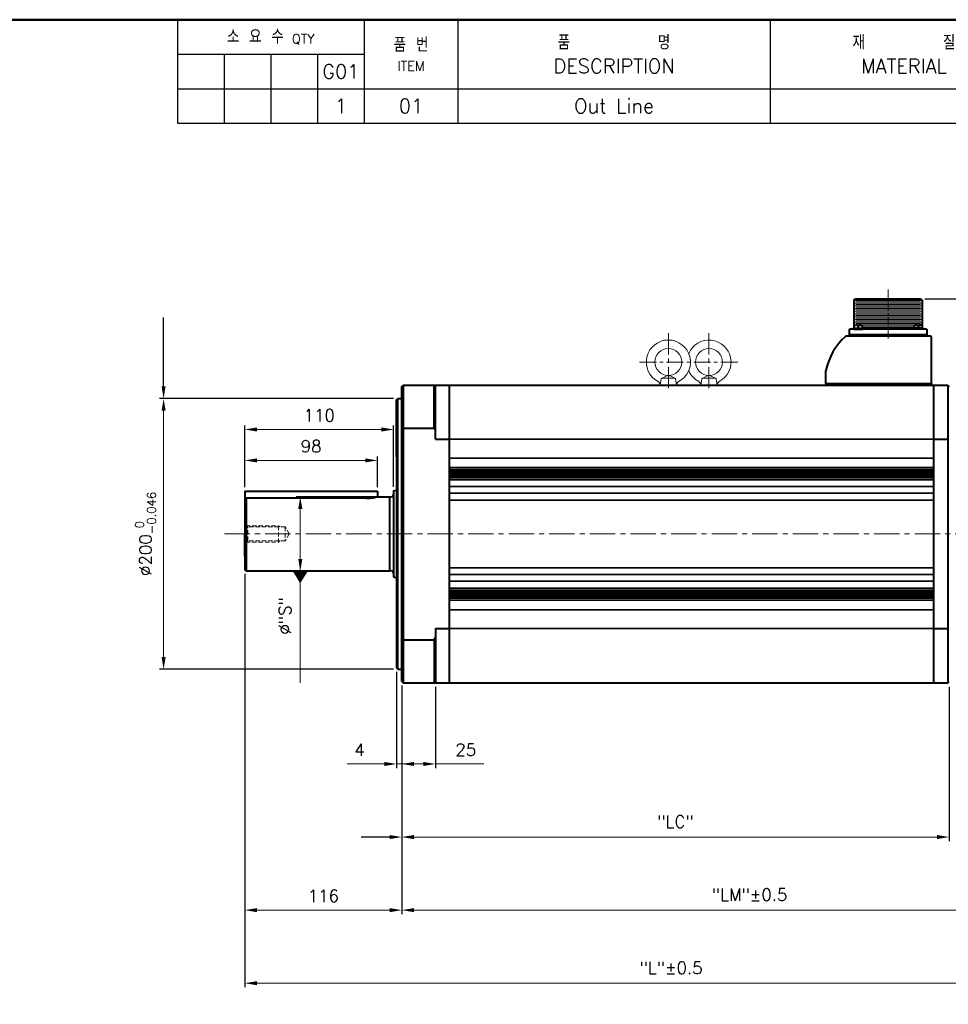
# Model space of a CAD drawing. Header units: inches. Extents: x 0 to 1782, y 0 to 1260.
# Tile 3 of 4: x 623 to 1309, y 532 to 1260. Entities that reach past the tile are written whole.
import ezdxf
from ezdxf import colors
from ezdxf.entities.mleader import LeaderData, LeaderLine
from ezdxf.math import Vec2, Vec3

# ---------------------------------------------------------------- set-up
doc = ezdxf.new("R2010")
doc.units = ezdxf.units.IN
doc.header["$LTSCALE"] = 0.25
doc.linetypes.add('CENTER', pattern=[2, 1.25, -0.25, 0.25, -0.25])
doc.linetypes.add('HIDDEN', pattern=[0.375, 0.25, -0.125])
doc.layers.get('0').update_dxf_attribs({"lineweight": 35})
doc.styles.add('GSG1', font='romans.shx', dxfattribs={"bigfont": 'GSG1.shx'})
doc.dimstyles.new('도면 치수', dxfattribs={"dimscale": 0, "dimtxt": 9, "dimasz": 9, "dimexe": 3, "dimexo": 3, "dimgap": 6, "dimtad": 1, "dimdec": 8, "dimdsep": 46, "dimtxsty": 'GSG1', "dimcen": 0, "dimclrd": 3, "dimclre": 3, "dimclrt": 2, "dimadec": 5, "dimazin": 2, "dimtfac": 1, "dimtdec": 8, "dimtmove": 0, "dimatfit": 2, "dimfxl": 0, "dimtolj": 1, "dimtzin": 0, "dimlwd": 15, "dimarcsym": 0})

# ---------------------------------------------------------------- blocks, each defined once
blk = doc.blocks.new('*D2')
at = {"color": 3, "lineweight": -2, "ltscale": 0.5}
for p, q in [((901, 778), (901, 707)), ((905, 768), (905, 707))]:
    blk.add_line(p, q, dxfattribs=at)
at = {"color": 3, "lineweight": 15, "ltscale": 0.5}
for p, q in [((892, 710), (864.57, 710)), ((905, 710), (901, 710)), ((914, 710), (923, 710))]:
    blk.add_line(p, q, dxfattribs=at)
for points in [[(892, 711.5), (892, 708.5), (901, 710)], [(914, 711.5), (914, 708.5), (905, 710)]]:
    blk.add_solid(points, dxfattribs=at)
at = {"color": 2, "lineweight": 15, "ltscale": 0.5, "insert": (873.79, 720.5), "char_height": 9, "attachment_point": 5, "style": 'GSG1'}
blk.add_mtext('\\A1;4', dxfattribs=at)
blk = doc.blocks.new('*D3')
at = {"color": 3, "lineweight": -2, "ltscale": 0.5}
for p, q in [((905, 768), (905, 707)), ((930, 767), (930, 707))]:
    blk.add_line(p, q, dxfattribs=at)
at = {"color": 3, "lineweight": 15, "ltscale": 0.5}
for p, q in [((905, 710), (921, 710)), ((930, 710), (965.57, 710))]:
    blk.add_line(p, q, dxfattribs=at)
blk.add_solid([(921, 711.5), (921, 708.5), (930, 710)], dxfattribs=at)
at = {"color": 2, "lineweight": 15, "ltscale": 0.5, "insert": (952.29, 720.5), "char_height": 9, "attachment_point": 5, "style": 'GSG1'}
blk.add_mtext('\\A1;25', dxfattribs=at)
blk = doc.blocks.new('_None')
blk = doc.blocks.new('*D4')
at = {"color": 3, "lineweight": -2, "ltscale": 0.5}
for p, q in [((905, 768), (905, 653)), ((1309.5, 767), (1309.5, 653))]:
    blk.add_line(p, q, dxfattribs=at)
at = {"color": 3, "lineweight": 15, "ltscale": 0.5}
blk.add_line((914, 656), (1300.5, 656), dxfattribs=at)
for points in [[(914, 657.5), (914, 654.5), (905, 656)], [(1300.5, 657.5), (1300.5, 654.5), (1309.5, 656)]]:
    blk.add_solid(points, dxfattribs=at)
at = {"color": 2, "lineweight": 15, "ltscale": 0.5, "insert": (1107.25, 667.36), "char_height": 9, "attachment_point": 5, "style": 'GSG1'}
blk.add_mtext('\\A1;"LC"', dxfattribs=at)
blk = doc.blocks.new('*D5')
at = {"color": 3, "lineweight": -2, "ltscale": 0.5}
for p, q in [((1419, 877), (1419, 599)), ((905, 768), (905, 599))]:
    blk.add_line(p, q, dxfattribs=at)
at = {"color": 3, "lineweight": 15, "ltscale": 0.5}
blk.add_line((914, 602), (1410, 602), dxfattribs=at)
for points in [[(914, 603.5), (914, 600.5), (905, 602)], [(1410, 603.5), (1410, 600.5), (1419, 602)]]:
    blk.add_solid(points, dxfattribs=at)
at = {"color": 2, "lineweight": 15, "ltscale": 0.5, "insert": (1162, 613.36), "char_height": 9, "attachment_point": 5, "style": 'GSG1'}
blk.add_mtext('\\A1;"LM"%%P0.5', dxfattribs=at)
blk = doc.blocks.new('*D6')
at = {"color": 3, "lineweight": -2, "ltscale": 0.5}
for p, q in [((1419, 877), (1419, 545)), ((789, 850.5), (789, 545))]:
    blk.add_line(p, q, dxfattribs=at)
at = {"color": 3, "lineweight": 15, "ltscale": 0.5}
blk.add_line((798, 548), (1410, 548), dxfattribs=at)
for points in [[(798, 549.5), (798, 546.5), (789, 548)], [(1410, 549.5), (1410, 546.5), (1419, 548)]]:
    blk.add_solid(points, dxfattribs=at)
at = {"color": 2, "lineweight": 15, "ltscale": 0.5, "insert": (1104, 559.36), "char_height": 9, "attachment_point": 5, "style": 'GSG1'}
blk.add_mtext('\\A1;"L"%%P0.5', dxfattribs=at)
blk = doc.blocks.new('*D7')
at = {"color": 3, "lineweight": -2, "ltscale": 0.5}
for p, q in [((899, 980), (726, 980)), ((899, 780), (726, 780))]:
    blk.add_line(p, q, dxfattribs=at)
at = {"color": 3, "lineweight": 15, "ltscale": 0.5}
blk.add_line((729, 971), (729, 789), dxfattribs=at)
for points in [[(727.5, 971), (730.5, 971), (729, 980)], [(727.5, 789), (730.5, 789), (729, 780)]]:
    blk.add_solid(points, dxfattribs=at)
at = {"color": 2, "lineweight": 15, "ltscale": 0.5, "insert": (715.65, 880), "char_height": 9, "attachment_point": 5, "rotation": 90, "style": 'GSG1'}
blk.add_mtext('\\A1;%%C200{\\H0.7x;\\S 0^ -0.046;}', dxfattribs=at)
blk = doc.blocks.new('*D8')
at = {"color": 3, "lineweight": -2, "ltscale": 0.5}
for p, q in [((789, 850.5), (789, 599)), ((905, 768), (905, 599))]:
    blk.add_line(p, q, dxfattribs=at)
at = {"color": 3, "lineweight": 15, "ltscale": 0.5}
blk.add_line((896, 602), (798, 602), dxfattribs=at)
for points in [[(798, 603.5), (798, 600.5), (789, 602)], [(896, 603.5), (896, 600.5), (905, 602)]]:
    blk.add_solid(points, dxfattribs=at)
at = {"color": 2, "lineweight": 15, "ltscale": 0.5, "insert": (847, 612.5), "char_height": 9, "attachment_point": 5, "style": 'GSG1'}
blk.add_mtext('\\A1;116', dxfattribs=at)
blk = doc.blocks.new('*D9')
at = {"color": 3, "lineweight": -2, "ltscale": 0.5}
for p, q in [((789, 914.5), (789, 960.17)), ((899, 914.72), (899, 960.17))]:
    blk.add_line(p, q, dxfattribs=at)
at = {"color": 3, "lineweight": 15, "ltscale": 0.5}
blk.add_line((798, 957.17), (890, 957.17), dxfattribs=at)
for points in [[(798, 958.67), (798, 955.67), (789, 957.17)], [(890, 958.67), (890, 955.67), (899, 957.17)]]:
    blk.add_solid(points, dxfattribs=at)
at = {"color": 2, "lineweight": 15, "ltscale": 0.5, "insert": (844, 967.67), "char_height": 9, "attachment_point": 5, "style": 'GSG1'}
blk.add_mtext('\\A1;110', dxfattribs=at)
blk = doc.blocks.new('*D18')
at = {"color": 3, "lineweight": -2, "ltscale": 0.5}
for p, q in [((789, 914.5), (789, 937.33)), ((887, 914.5), (887, 937.33))]:
    blk.add_line(p, q, dxfattribs=at)
at = {"color": 3, "lineweight": 15, "ltscale": 0.5}
blk.add_line((798, 934.33), (878, 934.33), dxfattribs=at)
for points in [[(798, 935.83), (798, 932.83), (789, 934.33)], [(878, 935.83), (878, 932.83), (887, 934.33)]]:
    blk.add_solid(points, dxfattribs=at)
at = {"color": 2, "lineweight": 15, "ltscale": 0.5, "insert": (838, 944.83), "char_height": 9, "attachment_point": 5, "style": 'GSG1'}
blk.add_mtext('\\A1;98', dxfattribs=at)
blk = doc.blocks.new('*D19')
at = {"color": 3, "lineweight": -2, "ltscale": 0.5}
for p, q in [((893.13, 907.5), (827, 907.5)), ((893.13, 852.5), (827, 852.5))]:
    blk.add_line(p, q, dxfattribs=at)
at = {"color": 3, "lineweight": 15, "ltscale": 0.5}
for p, q in [((830, 898.5), (830, 861.5)), ((830, 852.5), (830, 800.21))]:
    blk.add_line(p, q, dxfattribs=at)
for points in [[(828.5, 898.5), (831.5, 898.5), (830, 907.5)], [(828.5, 861.5), (831.5, 861.5), (830, 852.5)]]:
    blk.add_solid(points, dxfattribs=at)
at = {"color": 2, "lineweight": 15, "ltscale": 0.5, "insert": (818.64, 819.5), "char_height": 9, "attachment_point": 5, "rotation": 90, "style": 'GSG1'}
blk.add_mtext('\\A1;%%C"S"', dxfattribs=at)
blk = doc.blocks.new('*D20')
at = {"color": 3, "lineweight": -2, "ltscale": 0.5}
for p, q in [((1291.57, 1053.7), (1590, 1053.7)), ((1432, 880), (1590, 880))]:
    blk.add_line(p, q, dxfattribs=at)
at = {"color": 3, "lineweight": 15, "ltscale": 0.5}
blk.add_line((1587, 889), (1587, 1044.7), dxfattribs=at)
for points in [[(1585.5, 1044.7), (1588.5, 1044.7), (1587, 1053.7)], [(1585.5, 889), (1588.5, 889), (1587, 880)]]:
    blk.add_solid(points, dxfattribs=at)
at = {"color": 2, "lineweight": 15, "ltscale": 0.5, "insert": (1576.5, 966.85), "char_height": 9, "attachment_point": 5, "rotation": 90, "style": 'GSG1'}
blk.add_mtext('\\A1;173.7%%P0.5', dxfattribs=at)

msp = doc.modelspace()

# ---------------------------------------------------------------- linework, layer by layer
at = {"color": 0, "lineweight": -3}
for p, q in [((739.19999738, 1259.9999995), (739.19999738, 1183.4999995)), ((877.19999738, 1259.9999995), (877.19999738, 1183.4999995)), ((946.49999738, 1259.9999995), (946.49999738, 1183.4999995)), ((739.19999738, 1234.4999995), (877.19999738, 1234.4999995)), ((773.69999738, 1234.4999995), (773.69999738, 1183.4999995)), ((808.19999738, 1234.4999995), (808.19999738, 1183.4999995)), ((842.69999738, 1234.4999995), (842.69999738, 1183.4999995)), ((739.19999738, 1208.9999995), (1781.99999738, 1208.9999995)), ((739.19999738, 1183.4999995), (1781.99999738, 1183.4999995))]:
    msp.add_line(p, q, dxfattribs=at)
at = {"lineweight": -3}
msp.add_line((1177.19999738, 1259.9999995), (1177.19999738, 1183.4999995), dxfattribs=at)
at = {"color": 3, "linetype": 'CENTER', "lineweight": 15, "ltscale": 20}
msp.add_line((1264.44999738, 1060.6999995), (1264.44999738, 1024.2999995), dxfattribs=at)
at = {"lineweight": 40}
for p, q in [((1239.07499738, 1052.6999995), (1240.32499738, 1053.6999995)), ((1239.07499738, 1052.6999995), (1239.07499738, 1033.0994308)), ((1240.32499738, 1053.6999995), (1288.57499738, 1053.6999995)), ((1288.57499738, 1053.6999995), (1289.57499738, 1052.6999995)), ((1289.57499738, 1052.6999995), (1289.57499738, 1033.54097195)), ((1295.44999738, 1026.1999995), (1233.46613061, 1026.1999995)), ((1235.87499738, 1027.1999995), (1235.87499738, 1031.2999995)), ((1293.02499738, 1031.2999995), (1235.87499738, 1031.2999995)), ((1293.02499738, 1027.1999995), (1235.87499738, 1027.1999995)), ((1235.87499738, 1027.1999995), (1235.87499738, 1026.1999995)), ((1293.02499738, 1026.1999995), (1235.87499738, 1026.1999995)), ((1238.69999738, 1031.2999995), (1245.69999738, 1031.2999995)), ((1290.19999738, 1031.2999995), (1283.19999738, 1031.2999995)), ((1293.02499738, 1031.2999995), (1293.02499738, 1027.1999995)), ((1293.02499738, 1027.1999995), (1293.02499738, 1026.1999995)), ((1296.44999738, 991.1999995), (1296.44999738, 1025.1999995)), ((1218.44999738, 991.1999995), (1218.44999738, 1000.84365026)), ((904.99999738, 988.9999995), (905.99999738, 989.9999995)), ((905.99999738, 989.9999995), (939.99999738, 989.9999995)), ((905.99999738, 989.9999995), (905.99999738, 769.9999995)), ((928.99999738, 958.26237871), (928.99999738, 989.9999995)), ((929.99999738, 949.9999995), (929.99999738, 989.9999995)), ((939.99999738, 989.9999995), (1297.99999738, 989.9999995)), ((939.99999738, 989.9999995), (939.99999738, 769.9999995)), ((1218.44999738, 991.1999995), (1296.44999738, 991.1999995)), ((1218.44999738, 991.1999995), (1218.44999738, 989.9999995)), ((1240.24999738, 991.1999995), (1296.14999738, 991.1999995)), ((1296.44999738, 991.1999995), (1296.44999738, 989.9999995)), ((1297.99999738, 989.9999995), (1297.99999738, 769.9999995)), ((1297.99999738, 989.9999995), (1308.49999738, 989.9999995)), ((1308.49999738, 989.9999995), (1309.49999738, 988.9999995)), ((1308.49999738, 989.9999995), (1308.49999738, 769.9999995)), ((904.99999738, 770.9999995), (904.99999738, 988.9999995)), ((900.99999738, 978.9999995), (901.99999738, 979.9999995)), ((900.99999738, 936.9999995), (900.99999738, 978.9999995)), ((901.99999738, 979.9999995), (904.99999738, 979.9999995)), ((901.99999738, 779.9999995), (901.99999738, 979.9999995)), ((905.99999738, 958.26237871), (928.99999738, 958.26237871)), ((928.99999738, 958.26237871), (929.99999738, 956.52450574)), ((929.99999738, 949.9999995), (939.99999738, 949.9999995)), ((1297.99999738, 949.9999995), (1308.49999738, 949.9999995)), ((900.99999738, 937.4999995), (900.99999738, 780.9999995)), ((788.99999738, 911.4999995), (788.99999738, 853.4999995)), ((788.99999738, 911.4999995), (886.99999738, 911.4999995)), ((886.99999738, 911.4999995), (886.99999738, 907.4999995)), ((898.99999738, 911.72205903), (900.99999738, 912.4499995)), ((898.99999738, 911.72205903), (898.99999738, 848.27793996)), ((900.99999738, 912.4499995), (900.99999738, 847.5499995)), ((788.99999738, 905.30596562), (789.99999738, 906.30596562)), ((878.99999738, 906.30596562), (789.99999738, 906.30596562)), ((789.99999738, 906.30596562), (789.99999738, 852.4999995)), ((886.99999738, 907.4999995), (896.12821759, 907.4999995)), ((896.12821759, 852.4999995), (896.12821759, 907.4999995)), ((789.99999738, 897.4999995), (789.99999738, 862.4999995)), ((788.99999738, 863.4999995), (788.99999738, 879.9999995)), ((788.99999738, 853.4999995), (789.99999738, 852.4999995)), ((896.12821759, 852.4999995), (789.99999738, 852.4999995)), ((898.99999738, 848.27793996), (900.99999738, 847.5499995)), ((929.99999738, 809.9999995), (929.99999738, 769.9999995)), ((929.99999738, 809.9999995), (939.99999738, 809.9999995)), ((1297.99999738, 809.9999995), (1308.49999738, 809.9999995)), ((905.99999738, 801.73762028), (928.99999738, 801.73762028)), ((928.99999738, 801.73762028), (929.99999738, 803.47549325)), ((928.99999738, 801.73762028), (928.99999738, 769.9999995)), ((900.99999738, 780.9999995), (901.99999738, 779.9999995)), ((901.99999738, 779.9999995), (904.99999738, 779.9999995)), ((904.99999738, 770.9999995), (905.99999738, 769.9999995)), ((905.99999738, 769.9999995), (939.99999738, 769.9999995)), ((939.99999738, 769.9999995), (1297.99999738, 769.9999995)), ((1297.99999738, 769.9999995), (1308.49999738, 769.9999995)), ((1308.49999738, 769.9999995), (1309.49999738, 770.9999995))]:
    msp.add_line(p, q, dxfattribs=at)
at = {"lineweight": 15}
for p, q in [((1239.07499738, 1052.4999995), (1289.57499738, 1052.4999995)), ((1239.07499738, 1050.4999995), (1289.57499738, 1050.4999995)), ((1239.07499738, 1048.4999995), (1289.57499738, 1048.4999995)), ((1240.62499738, 1051.4999995), (1288.27499738, 1051.4999995)), ((1240.62499738, 1049.4999995), (1288.27499738, 1049.4999995)), ((1239.07499738, 1046.4999995), (1289.57499738, 1046.4999995)), ((1239.07499738, 1044.4999995), (1289.57499738, 1044.4999995)), ((1239.07499738, 1042.4999995), (1289.57499738, 1042.4999995)), ((1239.07499738, 1040.4999995), (1289.57499738, 1040.4999995)), ((1240.62499738, 1047.4999995), (1288.27499738, 1047.4999995)), ((1240.62499738, 1045.4999995), (1288.27499738, 1045.4999995)), ((1240.62499738, 1043.4999995), (1288.27499738, 1043.4999995)), ((1240.62499738, 1041.4999995), (1288.27499738, 1041.4999995)), ((1239.07499738, 1038.4999995), (1289.57499738, 1038.4999995)), ((1239.07499738, 1036.4999995), (1289.57499738, 1036.4999995)), ((1240.62499738, 1039.4999995), (1288.27499738, 1039.4999995)), ((1240.62499738, 1037.4999995), (1288.27499738, 1037.4999995)), ((1240.62499738, 1035.4999995), (1288.27499738, 1035.4999995)), ((1243.89004477, 1034.4999995), (1285.00994998, 1034.4999995)), ((1245.10296754, 1033.4999995), (1283.79702722, 1033.4999995)), ((1245.51512946, 1032.4999995), (1283.38486529, 1032.4999995))]:
    msp.add_line(p, q, dxfattribs=at)
at = {"color": 0, "lineweight": 40}
for p, q in [((1241.66153584, 1034.66538411), (1241.05742351, 1034.66538411)), ((1241.66153584, 1034.66538411), (1241.66153584, 1033.31923026)), ((1242.73845892, 1033.31923026), (1241.66153584, 1033.31923026)), ((1242.73845892, 1034.66538411), (1242.73845892, 1033.31923026)), ((1243.34257124, 1034.66538411), (1242.73845892, 1034.66538411)), ((1285.55742351, 1034.66538411), (1286.16153584, 1034.66538411)), ((1286.16153584, 1034.66538411), (1286.16153584, 1033.31923026)), ((1286.16153584, 1033.31923026), (1287.23845892, 1033.31923026)), ((1287.23845892, 1034.66538411), (1287.23845892, 1033.31923026)), ((1287.23845892, 1034.66538411), (1287.84257124, 1034.66538411)), ((1238.69999738, 1031.97307642), (1245.69999738, 1031.97307642)), ((1238.69999738, 1031.97307642), (1238.69999738, 1031.2999995)), ((1245.69999738, 1031.97307642), (1245.69999738, 1031.2999995)), ((1290.19999738, 1031.97307642), (1283.19999738, 1031.97307642)), ((1283.19999738, 1031.97307642), (1283.19999738, 1031.2999995)), ((1290.19999738, 1031.97307642), (1290.19999738, 1031.2999995))]:
    msp.add_line(p, q, dxfattribs=at)
at = {"color": 3, "linetype": 'CENTER', "lineweight": 15, "ltscale": 50}
for p, q in [((1101.99999738, 1028.2999995), (1101.99999738, 985.6999995)), ((1131.99999738, 1028.2999995), (1131.99999738, 985.6999995))]:
    msp.add_line(p, q, dxfattribs=at)
at = {"color": 3, "linetype": 'CENTER', "lineweight": 15, "ltscale": 40}
msp.add_line((1080.69999738, 1006.9999995), (1153.29999738, 1006.9999995), dxfattribs=at)
at = {"color": 7, "lineweight": 15, "ltscale": 40}
for p, q in [((1095.99910717, 989.9999995), (1096.79120843, 994.49222896)), ((1097.04412238, 994.9999995), (1106.95587237, 994.9999995)), ((1097.34631812, 995.22155341), (1100.2812051, 996.61817966)), ((1103.71878965, 996.61817966), (1106.65367664, 995.22155341)), ((1108.00088758, 989.9999995), (1107.20878632, 994.49222896)), ((1125.99910717, 989.9999995), (1126.79120843, 994.49222896)), ((1127.04412238, 994.9999995), (1136.95587237, 994.9999995)), ((1127.34631812, 995.22155341), (1130.2812051, 996.61817966)), ((1133.71878965, 996.61817966), (1136.65367664, 995.22155341)), ((1138.00088758, 989.9999995), (1137.20878632, 994.49222896))]:
    msp.add_line(p, q, dxfattribs=at)
for p, q in [((939.99999738, 949.9999995), (1297.99999738, 949.9999995)), ((939.99999738, 935.9999995), (1297.99999738, 935.9999995)), ((939.99999738, 928.9999995), (1297.99999738, 928.9999995)), ((939.99999738, 927.4999995), (1297.99999738, 927.4999995)), ((939.99999738, 926.4999995), (1297.99999738, 926.4999995)), ((939.99999738, 925.4999995), (1297.99999738, 925.4999995)), ((939.99999738, 924.4999995), (1297.99999738, 924.4999995)), ((939.99999738, 923.4999995), (1297.99999738, 923.4999995)), ((939.99999738, 922.4999995), (1297.99999738, 922.4999995)), ((939.99999738, 921.4999995), (1297.99999738, 921.4999995)), ((939.99999738, 919.9999995), (1297.99999738, 919.9999995)), ((939.99999738, 914.9999995), (1297.99999738, 914.9999995)), ((939.99999738, 909.9999995), (1297.99999738, 909.9999995)), ((939.99999738, 904.9999995), (1297.99999738, 904.9999995)), ((939.99999738, 854.9999995), (1297.99999738, 854.9999995)), ((939.99999738, 849.9999995), (1297.99999738, 849.9999995)), ((939.99999738, 844.9999995), (1297.99999738, 844.9999995)), ((939.99999738, 839.9999995), (1297.99999738, 839.9999995)), ((939.99999738, 838.4999995), (1297.99999738, 838.4999995)), ((939.99999738, 837.4999995), (1297.99999738, 837.4999995)), ((939.99999738, 836.4999995), (1297.99999738, 836.4999995)), ((939.99999738, 835.4999995), (1297.99999738, 835.4999995)), ((939.99999738, 834.4999995), (1297.99999738, 834.4999995)), ((939.99999738, 833.4999995), (1297.99999738, 833.4999995)), ((939.99999738, 832.4999995), (1297.99999738, 832.4999995)), ((939.99999738, 830.9999995), (1297.99999738, 830.9999995)), ((939.99999738, 823.9999995), (1297.99999738, 823.9999995)), ((939.99999738, 809.9999995), (1297.99999738, 809.9999995))]:
    msp.add_line(p, q)
at = {"color": 4, "linetype": 'HIDDEN', "lineweight": 15, "ltscale": 50}
for p, q in [((788.99999738, 886.4999995), (791.33826597, 885.1499995)), ((818.84999738, 885.1499995), (791.33826597, 885.1499995)), ((791.33826597, 874.8499995), (791.33826597, 885.1499995)), ((821.82335126, 879.9999995), (818.84999738, 885.1499995)), ((818.84999738, 885.1499995), (818.84999738, 874.8499995)), ((788.99999738, 873.4999995), (791.33826597, 874.8499995)), ((818.84999738, 874.8499995), (791.33826597, 874.8499995)), ((821.82335126, 879.9999995), (818.84999738, 874.8499995))]:
    msp.add_line(p, q, dxfattribs=at)
at = {"color": 3, "linetype": 'HIDDEN', "lineweight": 15, "ltscale": 50}
for p, q in [((789.86602278, 885.9999995), (813.99999738, 885.9999995)), ((813.99999738, 885.9999995), (813.99999738, 873.9999995)), ((813.99999738, 885.9999995), (814.84999738, 885.1499995)), ((789.86602278, 873.9999995), (813.99999738, 873.9999995)), ((813.99999738, 873.9999995), (814.84999738, 874.8499995))]:
    msp.add_line(p, q, dxfattribs=at)
at = {"color": 3, "linetype": 'CENTER', "lineweight": 15, "ltscale": 60}
msp.add_line((773.99999738, 879.9999995), (1428.99999738, 879.9999995), dxfattribs=at)
at = {"color": 3, "lineweight": 15, "ltscale": 0.5}
msp.add_line((829.99999738, 858.9999995), (829.99999738, 769.9999995), dxfattribs=at)
at = {"color": 1, "linetype": 'Continuous', "lineweight": 15}
for p, q in [((825.00418291, 852.4999995), (829.99999738, 844.34933299)), ((825.00418291, 852.4999995), (834.99581185, 852.4999995)), ((825.06989905, 852.39278367), (831.1831072, 846.27957553)), ((825.37516218, 852.4999995), (831.33985396, 846.53530772)), ((825.72307337, 851.3271304), (831.02636043, 846.02384333)), ((825.78764114, 852.4999995), (831.49660072, 846.79103991)), ((826.20012009, 852.4999995), (831.65334749, 847.0467721)), ((826.61259905, 852.4999995), (831.81009425, 847.3025043)), ((827.02507801, 852.4999995), (831.96684101, 847.55823649)), ((827.43755696, 852.4999995), (832.12358777, 847.81396868)), ((827.85003592, 852.4999995), (832.28033454, 848.06970088)), ((828.26251487, 852.4999995), (832.4370813, 848.32543307)), ((828.67499383, 852.4999995), (832.59382806, 848.58116526)), ((829.08747278, 852.4999995), (832.75057483, 848.83689745)), ((829.49995174, 852.4999995), (832.90732159, 849.09262965)), ((829.9124307, 852.4999995), (833.06406835, 849.34836184)), ((834.99581185, 852.4999995), (829.99999738, 844.34933299)), ((830.32490965, 852.4999995), (833.22081511, 849.60409403)), ((830.73738861, 852.4999995), (833.37756188, 849.85982623)), ((831.14986756, 852.4999995), (833.53430864, 850.11555842)), ((831.56234652, 852.4999995), (833.6910554, 850.37129061)), ((831.97482547, 852.4999995), (833.84780217, 850.6270228)), ((832.38730443, 852.4999995), (834.00454893, 850.882755)), ((832.79978339, 852.4999995), (834.16129569, 851.13848719)), ((833.21226234, 852.4999995), (834.31804245, 851.39421938)), ((833.6247413, 852.4999995), (834.47478922, 851.64995158)), ((834.03722025, 852.4999995), (834.63153598, 851.90568377)), ((834.44969921, 852.4999995), (834.78828274, 852.16141596)), ((834.86217816, 852.4999995), (834.94502951, 852.41714815)), ((826.37624769, 850.26147712), (830.86961367, 845.76811114)), ((827.02942201, 849.19582384), (830.71286691, 845.51237895)), ((827.68259633, 848.13017057), (830.55612015, 845.25664675)), ((828.33577065, 847.06451729), (830.39937338, 845.00091456)), ((828.98894497, 845.99886402), (830.24262662, 844.74518237)), ((829.64211929, 844.93321074), (830.08587986, 844.48945017))]:
    msp.add_line(p, q, dxfattribs=at)
at = {"color": 1, "lineweight": 50}
msp.add_lwpolyline([(-0.00000262, -0.0000005), (1781.99999738, -0.0000005), (1781.99999738, 1259.9999995), (-0.00000262, 1259.9999995)], close=True, dxfattribs=at)
at = {"color": 7, "lineweight": 15, "ltscale": 40}
for centre in [(1101.99999738, 1006.9999995), (1131.99999738, 1006.9999995)]:
    msp.add_circle(centre, 10, dxfattribs=at)
at = {"color": 0, "lineweight": 40}
for centre, start, end in [((1241.57052693, 1031.97801075), 100.8094531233, 180.1033351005), ((1242.82946782, 1031.97801075), 359.8966648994, 79.1905468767), ((1286.07052693, 1031.97801075), 100.8094531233, 180.1033351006), ((1287.32946782, 1031.97801075), 359.8966648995, 79.1905468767)]:
    msp.add_arc(centre, 2.73591862, start, end, dxfattribs=at)
at = {"lineweight": 40}
for centre, radius, start, end in [((1264.44999738, 991.1999995), 47, 132.3426054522, 168.1597261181), ((1233.46613061, 1025.1999995), 1, 90, 132.3426054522), ((1295.44999738, 1025.1999995), 1, 0, 90), ((896.99999738, 909.2999995), 2, 244.1580672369, 0), ((896.99999738, 850.6999995), 2, 0, 115.8419327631)]:
    msp.add_arc(centre, radius, start, end, dxfattribs=at)
at = {"color": 7, "lineweight": 15, "ltscale": 40}
for centre, radius, start, end in [((1101.99999738, 1006.9999995), 16.3, 297.7957642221, 242.2042357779), ((1131.99999738, 1006.9999995), 16.3, 297.7957642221, 156.9619839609), ((1101.99999738, 993.00628914), 4, 64.5515995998, 115.4484004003), ((1131.99999738, 1006.9999995), 16.3, 203.0380160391, 242.2042357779), ((1131.99999738, 993.00628914), 4, 64.5515995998, 115.4484004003), ((1092.99999738, 989.92692127), 3, 1.3958293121, 62.2042357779), ((1097.77601619, 994.31858079), 1, 115.4484004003, 170), ((1106.22397857, 994.31858079), 1, 10, 64.5515995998), ((1110.99999738, 989.92692127), 3, 117.7957642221, 178.6041706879), ((1122.99999738, 989.92692127), 3, 1.3958293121, 62.2042357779), ((1127.77601619, 994.31858079), 1, 115.4484004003, 170), ((1136.22397857, 994.31858079), 1, 10, 64.5515995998), ((1140.99999738, 989.92692127), 3, 117.7957642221, 178.6041706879)]:
    msp.add_arc(centre, radius, start, end, dxfattribs=at)
at = {"lineweight": 40}
msp.add_open_spline([(878.99999738, 906.30596562), (879.87768724, 906.33700665), (881.63214701, 906.38970287), (883.98903989, 906.75651859), (885.8017363, 907.16135926), (886.88028841, 907.46477468), (886.90020601, 907.47104037), (886.99999738, 907.4999995)], degree=3, knots=[0, 0, 0, 0, 0.2085888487, 0.4169584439, 0.6309557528, 0.8490066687, 1, 1, 1, 1], dxfattribs=at)

# ---------------------------------------------------------------- texts
at = {"color": 2, "lineweight": -3, "char_height": 10.5, "attachment_point": 5, "style": 'GSG1'}
for s, insert, width in [('소 요 수{\\H0.8333x; \\H0.8x;QTY}', (808.19999738, 1247.2499995), 135), ('품 번\\P{\\H0.6667x;ITEM}', (911.84999738, 1234.4999995), 60), ('G01', (859.94999738, 1221.7499995), 30), ('1', (859.94999738, 1196.2499995), 30), ('01', (911.84999738, 1196.2499995), 60), ('Out Line', (1061.84999738, 1196.2499995), 225)]:
    msp.add_mtext(s, dxfattribs=dict(at, insert=insert, width=width))
at = {"lineweight": -3, "char_height": 10.5, "width": 195, "attachment_point": 5, "style": 'GSG1'}
for s, insert in [('{\\C2;품         명   \\PDESCRIPTION}', (1061.84999738, 1234.4999995)), ('{\\C2;재        질\\PMATERIAL}', (1276.04999738, 1234.4999995))]:
    msp.add_mtext(s, dxfattribs=dict(at, insert=insert))

# ---------------------------------------------------------------- dimensions: what is measured, and where the dimension line sits
at = {"lineweight": 15, "ltscale": 0.5}
for base, p1, p2, text, picture, middle in [((1586.9999973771, 1053.6999994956), (1428.9999973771, 879.9999994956), (1288.5749973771, 1053.6999994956), '<>%%P0.5', '*D20', (1576.4999973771, 966.8499994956)), ((728.9999973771, 779.9999994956), (901.9999973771, 979.9999994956), (901.9999973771, 779.9999994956), '%%C<>{\\H0.7x;\\S 0^ -0.046;}', '*D7', (715.6499973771, 879.9999994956))]:
    dim = msp.add_linear_dim(base=base, p1=p1, p2=p2, angle=90, text=text, dimstyle='도면 치수', override={"dimscale": 1}, dxfattribs=at)
    dim.commit()
    dim.dimension.update_dxf_attribs({"geometry": picture, "text_midpoint": middle})
for base, p1, p2, picture, middle in [((898.9999973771, 957.1666661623), (788.9999973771, 911.4999994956), (898.9999973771, 911.7220590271), '*D9', (843.9999973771, 967.6666661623)), ((886.9999973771, 934.3333328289), (788.9999973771, 911.4999994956), (886.9999973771, 911.4999994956), '*D18', (837.9999973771, 944.8333328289)), ((788.9999973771, 601.9999994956), (904.9999973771, 770.9999994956), (788.9999973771, 853.4999994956), '*D8', (846.9999973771, 612.4999994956))]:
    dim = msp.add_linear_dim(base=base, p1=p1, p2=p2, dimstyle='도면 치수', override={"dimscale": 1}, dxfattribs=at)
    dim.commit()
    dim.dimension.update_dxf_attribs({"geometry": picture, "text_midpoint": middle})
dim = msp.add_linear_dim(base=(829.99999738, 852.4999995), p1=(896.12821759, 907.4999995), p2=(896.12821759, 852.4999995), angle=90, text='%%C"S"', dimstyle='도면 치수', override={"dimscale": 1}, dxfattribs=at)
dim.commit()
dim.dimension.update_dxf_attribs({"geometry": '*D19', "text_midpoint": (829.99999738, 819.4999995), "dimtype": 160})
for base, p1, p2, text, picture, middle in [((1418.99999738, 547.9999995), (788.99999738, 853.4999995), (1418.99999738, 879.9999995), '"L"%%P0.5', '*D6', (1103.99999738, 559.35714235)), ((1418.99999738, 601.9999995), (904.99999738, 770.9999995), (1418.99999738, 879.9999995), '"LM"%%P0.5', '*D5', (1161.99999738, 613.35714235)), ((1309.49999738, 655.9999995), (904.99999738, 770.9999995), (1309.49999738, 769.9999995), '"LC"', '*D4', (1107.24999738, 667.35714235))]:
    dim = msp.add_linear_dim(base=base, p1=p1, p2=p2, text=text, dimstyle='도면 치수', override={"dimscale": 1}, dxfattribs=at)
    dim.commit()
    dim.dimension.update_dxf_attribs({"geometry": picture, "text_midpoint": middle})
for base, p1, p2, override, picture, middle in [((904.99999738, 709.9999995), (900.99999738, 780.9999995), (904.99999738, 770.9999995), {"dimscale": 1}, '*D2', (873.78571166, 709.9999995)), ((929.9999973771, 709.9999994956), (904.9999973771, 770.9999994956), (929.9999973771, 769.9999994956), {"dimscale": 1, "dimblk1": 'None', "dimsah": 1}, '*D3', (952.2857116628, 709.9999994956))]:
    dim = msp.add_linear_dim(base=base, p1=p1, p2=p2, dimstyle='도면 치수', override=override, dxfattribs=at)
    dim.commit()
    dim.dimension.update_dxf_attribs({"geometry": picture, "text_midpoint": middle, "dimtype": 160})

# ---------------------------------------------------------------- leaders
at = {"color": 7, "linetype": 'Continuous', "lineweight": 15}
ml = msp.add_multileader_mtext('Standard', dxfattribs=at)
ml.set_content('', color=2, style='GSG1')
ml.set_leader_properties(color=3)
ml.build(insert=Vec2(0, 0))
ml.multileader.update_dxf_attribs({"has_dogleg": 0, "text_left_attachment_type": 5, "text_right_attachment_type": 6, "dogleg_length": 0, "arrow_head_size": 9})
ctx = ml.context
ctx.base_point, ctx.char_height, ctx.arrow_head_size, ctx.landing_gap_size, ctx.plane_origin, ctx.plane_x_axis, ctx.plane_y_axis = Vec3(728.99999738, 1039.9999995), 10, 9, 0, Vec3(728.99999738, 1107.75445459), Vec3(0, -1), Vec3(1, 0)
ctx.left_attachment, ctx.right_attachment, ctx.text_align_type = 5, 6, 2
notes = []
notes.append((ctx, [(0, (1, 1, 0), (728.99999738, 1039.9999995), (0, 1), 0, [(0, [(728.99999738, 979.9999995)], 0, [])])]))
ctx.mtext.insert, ctx.mtext.text_direction, ctx.mtext.rotation, ctx.mtext.alignment, ctx.mtext.flow_direction = Vec3(738.99999738, 1039.9999995), Vec3(0, -1), 4.7123889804, 3, 5
ml = msp.add_multileader_mtext('Standard', dxfattribs=at)
ml.set_content('', color=2, style='GSG1')
ml.set_leader_properties(color=3)
ml.build(insert=Vec2(0, 0))
ml.multileader.update_dxf_attribs({"has_dogleg": 0, "text_left_attachment_type": 5, "text_right_attachment_type": 6, "dogleg_length": 0, "arrow_head_size": 9})
ctx = ml.context
ctx.base_point, ctx.char_height, ctx.arrow_head_size, ctx.landing_gap_size, ctx.plane_origin = Vec3(874.99999738, 655.9999995), 10, 9, 0, Vec3(777.24554228, 655.9999995)
ctx.left_attachment, ctx.right_attachment, ctx.text_align_type = 5, 6, 2
notes.append((ctx, [(0, (1, 1, 0), (874.99999738, 655.9999995), (0, 1), 0, [(0, [(904.99999738, 655.9999995)], 0, [])])]))
ctx.mtext.insert, ctx.mtext.alignment, ctx.mtext.flow_direction = Vec3(874.99999738, 665.9999995), 3, 5
for ctx, leaders in notes:
    for number, flags, end, landing, length, lines in leaders:
        leader = LeaderData()
        leader.index, (leader.has_last_leader_line, leader.has_dogleg_vector, leader.attachment_direction) = number, flags
        leader.last_leader_point, leader.dogleg_vector, leader.dogleg_length = Vec3(end), Vec3(landing), length
        for number, points, colour, breaks in lines:
            line = LeaderLine()
            line.index, line.vertices, line.color, line.breaks = number, Vec3.list(points), colors.encode_raw_color(colour), breaks
            leader.lines.append(line)
        ctx.leaders.append(leader)

doc.saveas('drawing.dxf')
